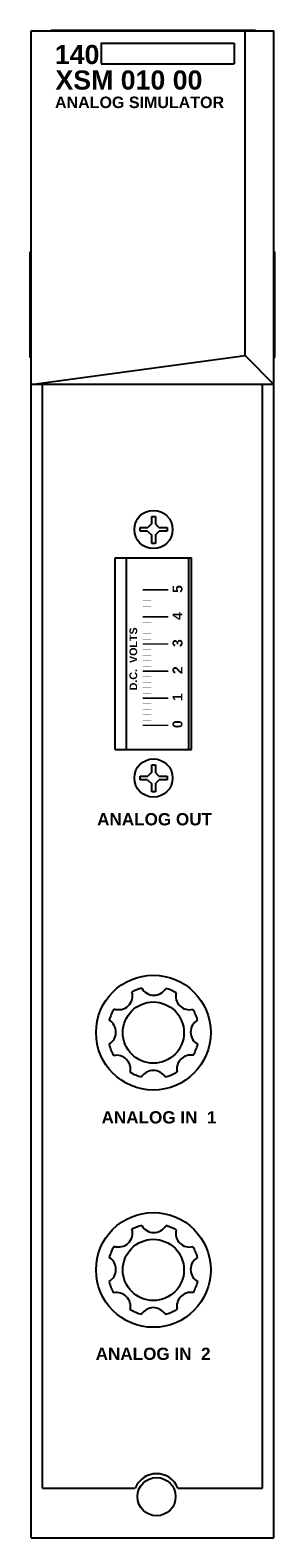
# Model space of a CAD drawing. Extents: x 10.45 to 12.05, y 3.99 to 13.84.
import ezdxf

# ---------------------------------------------------------------- set-up
doc = ezdxf.new("R2010")
doc.units = 0
doc.header["$LTSCALE"] = 1.21
doc.header["$MEASUREMENT"] = 0
doc.layers.get('0').update_dxf_attribs({"linetype": 'CONTINUOUS'})

msp = doc.modelspace()

# ---------------------------------------------------------------- linework, layer by layer
for p, q in [((10.4582, 3.9894), (10.4582, 13.8319)), ((10.4582, 13.8319), (12.0464, 13.8319)), ((10.5881, 13.8319), (10.5881, 13.837)), ((10.5881, 13.837), (11.9267, 13.837)), ((11.8586, 11.7114), (11.8586, 13.8319)), ((11.9267, 13.8319), (11.9267, 13.837)), ((12.0464, 3.9894), (12.0464, 13.8319)), ((10.9175, 13.7533), (10.9175, 13.6183)), ((10.9175, 13.7528), (11.7863, 13.7525)), ((11.7863, 13.7525), (11.7863, 13.6175)), ((10.9175, 13.6172), (11.7863, 13.6175)), ((10.4521, 11.6996), (10.4521, 12.3886)), ((10.4582, 12.3886), (10.4521, 12.3886)), ((12.0464, 12.3886), (12.0525, 12.3886)), ((12.0525, 11.6996), (12.0525, 12.3886)), ((10.4582, 11.6996), (10.4521, 11.6996)), ((10.4582, 11.5236), (11.8586, 11.7114)), ((11.8586, 11.7114), (12.0464, 11.5236)), ((12.0464, 11.6996), (12.0525, 11.6996)), ((12.0464, 11.5236), (10.4582, 11.5236)), ((10.5332, 4.3144), (10.5332, 11.5236)), ((11.9714, 4.3144), (11.9714, 11.5236)), ((11.2469, 10.6609), (11.2715, 10.6609)), ((11.2469, 10.6141), (11.2469, 10.6609)), ((11.2715, 10.6609), (11.2715, 10.6117)), ((11.1717, 10.5886), (11.2214, 10.5886)), ((11.1717, 10.5639), (11.1717, 10.5886)), ((11.2203, 10.5639), (11.1717, 10.5639)), ((11.2469, 10.4844), (11.2469, 10.5374)), ((11.2715, 10.5397), (11.2715, 10.4844)), ((11.2947, 10.5886), (11.3482, 10.5886)), ((11.3482, 10.5639), (11.2958, 10.5639)), ((11.3482, 10.5886), (11.3482, 10.5639)), ((11.2715, 10.4844), (11.2469, 10.4844)), ((11.0082, 10.3894), (11.5082, 10.3894)), ((11.0082, 9.1394), (11.0082, 10.3894)), ((11.0797, 10.3856), (11.0797, 9.141)), ((11.4872, 10.3856), (11.4872, 9.141)), ((11.5082, 9.1394), (11.5082, 10.3894)), ((11.0082, 9.1394), (11.5082, 9.1394)), ((11.1717, 8.9654), (11.2214, 8.9654)), ((11.1717, 8.9407), (11.1717, 8.9654)), ((11.2469, 8.9909), (11.2469, 9.0377)), ((11.2469, 9.0377), (11.2715, 9.0377)), ((11.2715, 9.0377), (11.2715, 8.9885)), ((11.2947, 8.9654), (11.3482, 8.9654)), ((11.3482, 8.9654), (11.3482, 8.9407)), ((11.2203, 8.9407), (11.1717, 8.9407)), ((11.2469, 8.8612), (11.2469, 8.9142)), ((11.2715, 8.9165), (11.2715, 8.8612)), ((11.3482, 8.9407), (11.2958, 8.9407)), ((11.2715, 8.8612), (11.2469, 8.8612)), ((10.5332, 4.3144), (11.1396, 4.3144)), ((11.4179, 4.3144), (11.9714, 4.3144)), ((10.4582, 3.9894), (12.0464, 3.9894))]:
    msp.add_line(p, q)
for points in [[(11.2203, 10.5639), (11.2469, 10.5374)], [(11.2469, 10.6141), (11.2214, 10.5886)], [(11.2947, 10.5886), (11.2715, 10.6117)], [(11.2715, 10.5397), (11.2958, 10.5639)], [(11.2469, 8.9909), (11.2214, 8.9654)], [(11.2947, 8.9654), (11.2715, 8.9885)], [(11.2203, 8.9407), (11.2469, 8.9142)], [(11.2715, 8.9165), (11.2958, 8.9407)]]:
    msp.add_lwpolyline(points)
for points, const_width in [([(11.1887, 10.1818), (11.3552, 10.1818)], 0.01), ([(11.1887, 10.1455), (11.2451, 10.1455)], 0.002), ([(11.1887, 10.1092), (11.2451, 10.1092)], 0.002), ([(11.1887, 10.0729), (11.2451, 10.0729)], 0.002), ([(11.1887, 10.0048), (11.3552, 10.0048)], 0.01), ([(11.1887, 10.0366), (11.2451, 10.0366)], 0.002), ([(11.1887, 9.9685), (11.2451, 9.9685)], 0.002), ([(11.1887, 9.9322), (11.2451, 9.9322)], 0.002), ([(11.1887, 9.8959), (11.2451, 9.8959)], 0.002), ([(11.1887, 9.8596), (11.2451, 9.8596)], 0.002), ([(11.1887, 9.8278), (11.3552, 9.8278)], 0.01), ([(11.1887, 9.7915), (11.2451, 9.7915)], 0.002), ([(11.1887, 9.7552), (11.2451, 9.7552)], 0.002), ([(11.1887, 9.6508), (11.3552, 9.6508)], 0.01), ([(11.1887, 9.7189), (11.2451, 9.7189)], 0.002), ([(11.1887, 9.6826), (11.2451, 9.6826)], 0.002), ([(11.1887, 9.6145), (11.2451, 9.6145)], 0.002), ([(11.1887, 9.5782), (11.2451, 9.5782)], 0.002), ([(11.1887, 9.4738), (11.3552, 9.4738)], 0.01), ([(11.1887, 9.5419), (11.2451, 9.5419)], 0.002), ([(11.1887, 9.5056), (11.2451, 9.5056)], 0.002), ([(11.1887, 9.4375), (11.2451, 9.4375)], 0.002), ([(11.1887, 9.4012), (11.2451, 9.4012)], 0.002), ([(11.1887, 9.3649), (11.2451, 9.3649)], 0.002), ([(11.1887, 9.2968), (11.3552, 9.2968)], 0.01), ([(11.1887, 9.3286), (11.2451, 9.3286)], 0.002)]:
    msp.add_lwpolyline(points, dxfattribs=dict(const_width=const_width))
for centre, radius in [((11.2587, 10.5755), 0.125), ((11.2587, 8.9523), 0.125), ((11.2582, 7.2894), 0.375), ((11.2582, 7.2894), 0.2), ((11.2582, 5.7394), 0.375), ((11.2582, 5.7394), 0.2), ((11.2787, 4.2584), 0.125)]:
    msp.add_circle(centre, radius)
for centre, radius, start, end in [((11.0313, 7.5295), 0.0902, 250.61997, 16.12043), ((11.2582, 7.2894), 0.3, 104.67837, 117.87496), ((11.2607, 7.6238), 0.0902, 209.3725, 329.75522), ((11.2582, 7.2894), 0.3, 60.40069, 74.44935), ((11.494, 7.529), 0.0902, 166.37268, 284.547), ((11.2582, 7.2894), 0.3, 148.86544, 164.39632), ((11.2582, 7.2894), 0.3, 15.7374, 30.51899), ((10.9234, 7.2925), 0.0902, 299.53798, 59.4033), ((11.5917, 7.2925), 0.0902, 119.74423, 241.31878), ((11.2582, 7.2894), 0.3, 194.54496, 210.06452), ((11.2582, 7.2894), 0.3, 330.35551, 345.32561), ((11.0182, 7.0511), 0.0902, 346.97838, 102.62053), ((11.5016, 7.0525), 0.0902, 78.93464, 192.63247), ((11.2582, 7.2894), 0.3, 239.53439, 255.10522), ((11.2581, 6.9527), 0.0902, 31.24846, 148.73291), ((11.2582, 7.2894), 0.3, 284.87615, 301.2116), ((11.2582, 5.7394), 0.3, 104.67837, 117.87496), ((11.2607, 6.0738), 0.0902, 209.3725, 329.75522), ((11.2582, 5.7394), 0.3, 60.40069, 74.44935), ((11.0313, 5.9795), 0.0902, 250.61997, 16.12043), ((11.494, 5.979), 0.0902, 166.37268, 284.547), ((10.9234, 5.7425), 0.0902, 299.53798, 59.4033), ((11.2582, 5.7394), 0.3, 148.86544, 164.39632), ((11.5917, 5.7425), 0.0902, 119.74423, 241.31878), ((11.2582, 5.7394), 0.3, 15.7374, 30.51899), ((11.2582, 5.7394), 0.3, 194.54496, 210.06452), ((11.2582, 5.7394), 0.3, 330.35551, 345.32561), ((11.0182, 5.5011), 0.0902, 346.97838, 102.62053), ((11.5016, 5.5025), 0.0902, 78.93464, 192.63247), ((11.2582, 5.7394), 0.3, 239.53439, 255.10522), ((11.2581, 5.4027), 0.0902, 31.24846, 148.73291), ((11.2582, 5.7394), 0.3, 284.87615, 301.2116), ((11.2787, 4.2584), 0.15, 21.92375, 158.07625)]:
    msp.add_arc(centre, radius, start, end)

# ---------------------------------------------------------------- texts
at = {"attachment_point": 1}
for s, insert, char_height, width in [('\\fArial|b1|i0|c0|p34;140', (10.6137, 13.7406), 0.125, 0.282252), ('{\\fArial|b1|i0|c0|p34;XSM 010 00}', (10.6177, 13.5738), 0.125, 1.125), ('{\\fArial|b1|i0|c0|p34;ANALOG SIMULATOR}', (10.6147, 13.403), 0.075, 1.2), ('{\\fArial|b1|i0|c0|p34;ANALOG OUT}', (10.8903, 8.723), 0.08, 0.8), ('{\\fArial|b1|i0|c0|p34;ANALOG IN  1}', (10.9191, 6.776), 0.08, 0.8), ('{\\fArial|b1|i0|c0|p34;ANALOG IN  2}', (10.8806, 5.2314), 0.08, 0.8)]:
    msp.add_mtext(s, dxfattribs=dict(at, insert=insert, char_height=char_height, width=width))
at = {"attachment_point": 1, "rotation": 90}
for s, insert, char_height, width in [('{\\fArial|b1|i0|c0|p34;0     1     2     3     4     5}', (11.3832, 9.2783), 0.065, 1), ('{\\fArial|b1|i0|c0|p34;D.C.  VOLTS}', (11.1019, 9.5249), 0.05, 0.5)]:
    msp.add_mtext(s, dxfattribs=dict(at, insert=insert, char_height=char_height, width=width))

doc.saveas('drawing.dxf')
